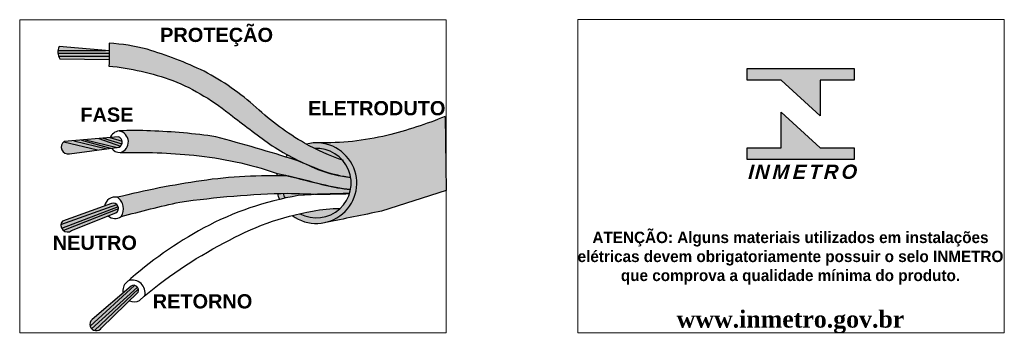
# Model space of a CAD drawing. Header units: metres. Extents: x -81 to 1042, y -541 to 334.
# Tile 73 of 130: x 448.64 to 460.59, y 88.73 to 92.58. Entities that reach past the tile are written whole.
import ezdxf

# ---------------------------------------------------------------- set-up
doc = ezdxf.new("R2010")
doc.units = ezdxf.units.M
doc.layers.add('TRIFILAR', color=5, linetype='Continuous', lineweight=9)
doc.styles.add('SELO ARIAL', font='arial.ttf', dxfattribs={"height": 0.2})

# ---------------------------------------------------------------- blocks, each defined once
blk = doc.blocks.new('INMETRO')
for points in [[(30.44, 46.41), (49.15, 46.41), (49.15, 44.39), (43.2, 44.39), (43.2, 38.11), (36.4, 44.39), (30.44, 44.39)], [(30.45, 32.48), (36.4, 32.48), (36.4, 38.77), (43.2, 32.5), (49.15, 32.5), (49.15, 30.45), (30.44, 30.45), (30.44, 32.48)]]:
    blk.add_hatch(color=256).paths.add_polyline_path(points)
for points in [[(30.44, 46.41), (49.15, 46.41), (49.15, 44.39), (43.2, 44.39), (43.2, 38.11), (36.4, 44.39), (30.44, 44.39)], [(30.45, 32.48), (36.4, 32.48), (36.4, 38.77), (43.2, 32.5), (49.15, 32.5), (49.15, 30.45), (30.44, 30.45), (30.44, 32.48)]]:
    blk.add_lwpolyline(points, close=True)
at = {"style": 'SELO ARIAL'}
for s, insert, char_height, width, attachment_point in [('{\\fArial|b1|i1|c0|p34;\\Q4;\\T1.22;INMETRO}', (30.56, 29.55), 2.5, 14.5039, 1), ('{\\fOptima|b1|i0|c0|p0;\\C240;ATENÇÃO: Alguns materiais utilizados em instalações elétricas devem obrigatoriamente possuir o selo INMETRO que comprova a qualidade mínima do produto.\\H1.083x; }', (38.01, 13.14), 2, 75.4822, 5), ('{\\fTimes New Roman|b1|i0|c0|p18;\\H2x;\\C251;\\c8553089;^J\\H0.5x;\\C251;\\c8026746;www.inmetro.gov.br}', (38.01, 6.93), 3, 75.4822, 5)]:
    blk.add_mtext(s, dxfattribs=dict(at, insert=insert, char_height=char_height, width=width, attachment_point=attachment_point))
blk = doc.blocks.new('SELO IMETRO-ELE')
at = {"layer": 'TRIFILAR'}
blk.add_lwpolyline([(0, 55), (-74.73, 55), (-74.73, 0), (0, 0)], close=True, dxfattribs=at)
blk.add_blockref('INMETRO', (-75.48, 0))

msp = doc.modelspace()

# ---------------------------------------------------------------- hatches: boundary and pattern name
h = msp.add_hatch(color=30)
h.paths.add_polyline_path([(449.728, 92.135), (449.113, 92.135, 0.06172), (449.129, 92.102), (449.727, 92.093, 0.003489)])
h.paths.add_polyline_path([(449.728, 92.172), (449.105, 92.172, 0.061825), (449.113, 92.135), (449.728, 92.135, 0.003057)])
h.paths.add_polyline_path([(449.729, 92.202), (449.676, 92.206), (449.106, 92.206, 0.056713), (449.105, 92.172), (449.728, 92.172, 0.002498)])
h.paths.add_polyline_path([(449.12, 92.253, 0.081078), (449.106, 92.206), (449.676, 92.206)])
at = {"true_color": 0x008a00}
h = msp.add_hatch(color=96, dxfattribs=at)
h.paths.add_polyline_path([(450.186, 92.219, 0.056024), (449.727, 92.292, -0.01235), (449.728, 92.144), (450.417, 92.144, 0.013147)])
h.paths.add_polyline_path([(450.988, 91.891), (450.345, 91.891, -0.012242), (450.499, 91.841, -0.042663), (450.926, 91.62), (451.384, 91.62, 0.038728)])
h.paths.add_polyline_path([(451.698, 91.35), (451.296, 91.35, 0.005216), (451.706, 91.044, 0.015693), (451.928, 90.917), (452.434, 90.917, -0.036769), (452.099, 91.078, -0.039032)])
h = msp.add_hatch(color=52)
h.paths.add_polyline_path([(450.417, 92.144), (449.728, 92.144, -0.010681), (449.723, 92.016, -0.048016), (450.345, 91.891), (450.988, 91.891, 0.010117), (450.878, 91.952, 0.027118)])
h.paths.add_polyline_path([(451.512, 91.512, 0.0135), (451.384, 91.62), (450.926, 91.62, -0.03249), (451.223, 91.406, 0.000937), (451.296, 91.35), (451.698, 91.35, -0.019892)])
h.paths.add_polyline_path([(452.557, 90.873, -0.012979), (452.434, 90.917), (451.928, 90.917, 0.016401), (452.167, 90.8, 0.004655), (452.346, 90.729, 0.048255), (452.658, 90.66, 0.141806)])
for color, points in [(18, [(453.804, 91.402, -0.036599), (453.098, 91.173, -0.06529), (452.255, 91.082, -0.406263), (452.731, 90.592, -0.348718), (452.352, 90.115, 0.007655), (453.032, 90.253), (453.816, 90.503)]), (18, [(451.993, 90.872, 0.009961), (451.022, 91.155, 0.031705), (450.23, 91.226, 0.031421), (449.847, 91.226, -0.803238), (449.862, 90.964, -0.031877), (450.755, 90.931, -0.0576), (451.754, 90.714, -0.003757), (452.308, 90.576, 0.018138), (452.492, 90.537, 0.015163), (452.656, 90.513, 0.087772), (452.658, 90.66, -0.048255), (452.346, 90.729, -0.013955), (452.259, 90.759, -0.006186), (452.167, 90.8, -0.00455)]), (142, [(452.492, 90.537, -0.013895), (452.344, 90.567, 0.002981), (451.905, 90.677, 0.045874), (450.847, 90.621, 0.025212), (449.826, 90.42, -0.42304), (449.871, 90.185, -0.015276), (450.585, 90.361, -0.030366), (451.894, 90.47, 0.012452), (452.332, 90.46, -0.011305), (452.644, 90.465, 0.029313), (452.656, 90.513, -0.015892)])]:
    msp.add_hatch(color=color).paths.add_polyline_path(points)
h = msp.add_hatch(color=30)
h.paths.add_polyline_path([(449.262, 90.974), (449.153, 90.994, 0.347304), (449.245, 90.947, 0.087563)])
h.paths.add_polyline_path([(449.268, 91.016), (449.146, 91.043, 0.149016), (449.153, 90.994), (449.262, 90.974, 0.120492)])
h.paths.add_polyline_path([(449.233, 91.08), (449.175, 91.094, 0.181173), (449.146, 91.043), (449.268, 91.016, 0.214328)])
h.paths.add_polyline_path([(449.181, 91.098, 0.019398), (449.175, 91.094), (449.233, 91.08, 0.156824)])
h.paths.add_polyline_path([(449.262, 90.974, -0.087563), (449.245, 90.947), (449.335, 90.96)])
h.paths.add_polyline_path([(449.268, 91.016, -0.120492), (449.262, 90.974), (449.335, 90.96), (449.45, 90.976)])
h.paths.add_polyline_path([(449.233, 91.08, -0.214328), (449.268, 91.016), (449.45, 90.976), (449.587, 90.995)])
h.paths.add_polyline_path([(449.297, 91.108), (449.181, 91.098, -0.156824), (449.233, 91.08), (449.587, 90.995), (449.699, 91.01)])
h.paths.add_polyline_path([(449.392, 91.116), (449.297, 91.108), (449.699, 91.01), (449.743, 91.016)])
h.paths.add_polyline_path([(449.438, 91.119), (449.392, 91.116), (449.743, 91.016), (449.823, 91.027)])
h.paths.add_polyline_path([(449.6, 91.133), (449.438, 91.119), (449.823, 91.027), (449.847, 91.031, 0.075052), (449.863, 91.041)])
h.paths.add_polyline_path([(449.654, 91.138), (449.6, 91.133), (449.863, 91.041, 0.127544), (449.882, 91.069)])
h.paths.add_polyline_path([(449.734, 91.145), (449.654, 91.138), (449.882, 91.069, 0.126951), (449.884, 91.102)])
h.paths.add_polyline_path([(449.839, 91.154), (449.734, 91.145), (449.884, 91.102, 0.278773)])
h = msp.add_hatch(color=251)
h.paths.add_polyline_path([(452.53, 90.284, 0.054672), (452.195, 90.251, 0.011937), (452.041, 90.22, 0.322138)], flags=17)
h.paths.add_polyline_path([(452.332, 90.46, -0.012452), (451.894, 90.47, 0.001305), (451.837, 90.469, 0.038026), (451.861, 90.409, -0.010875), (452.021, 90.44, -0.01131)])
h.paths.add_polyline_path([(452.218, 91.014, 0.036419), (452.557, 90.873, 0.229188)], flags=17)
h.paths.add_polyline_path([(452.119, 91.067, 0.011076), (452.218, 91.014, -1.320975), (452.041, 90.22, 0.007145), (451.95, 90.199, 1.584901)])
h.paths.add_polyline_path([(451.892, 90.936, 0.017676), (451.869, 90.911, -0.000736), (451.94, 90.889, -0.01204), (451.955, 90.903, -0.004362)])
h.paths.add_polyline_path([(451.955, 90.903, 0.01204), (451.94, 90.889, -0.000542), (451.993, 90.872, 0.00455), (452.167, 90.8, -0.014497)])
h.paths.add_polyline_path([(451.832, 90.695, 0.000446), (451.766, 90.711, 0.015657), (451.759, 90.681, -0.002966), (451.828, 90.68, -0.009377)])
h.paths.add_polyline_path([(451.832, 90.695, 0.009377), (451.828, 90.68, -0.00333), (451.905, 90.677, 0.000498)])
h.paths.add_polyline_path([(451.837, 90.469, 0.001609), (451.768, 90.467, 0.039385), (451.793, 90.394, -0.004616), (451.861, 90.409, -0.038026)])
h = msp.add_hatch(color=30)
h.paths.add_polyline_path([(449.809, 90.233, 0.233147), (449.838, 90.279), (449.271, 90.054, -0.106356), (449.27, 90.015)])
h.paths.add_polyline_path([(449.838, 90.279, 0.100501), (449.836, 90.304), (449.261, 90.084, -0.084049), (449.271, 90.054)])
h.paths.add_polyline_path([(449.836, 90.304, 0.129963), (449.819, 90.331), (449.226, 90.119, -0.134406), (449.261, 90.084)])
h.paths.add_polyline_path([(449.819, 90.331, 0.279501), (449.755, 90.345), (449.161, 90.13, -0.185072), (449.226, 90.119)])
h.paths.add_polyline_path([(449.226, 90.119, 0.185072), (449.161, 90.13, 0.146056), (449.142, 90.089)])
h.paths.add_polyline_path([(449.261, 90.084, 0.134406), (449.226, 90.119), (449.142, 90.089, 0.155181), (449.15, 90.041)])
h.paths.add_polyline_path([(449.271, 90.054, 0.084049), (449.261, 90.084), (449.15, 90.041, 0.108857), (449.172, 90.015)])
h.paths.add_polyline_path([(449.271, 90.054), (449.172, 90.015, 0.344027), (449.27, 90.015, 0.106356)])
h = msp.add_hatch(color=30)
h.paths.add_polyline_path([(450.079, 89.265, 0.180498), (450.082, 89.307), (449.625, 88.872, -0.087989), (449.635, 88.835)])
h.paths.add_polyline_path([(450.082, 89.307, 0.091678), (450.072, 89.326), (449.602, 88.903, -0.088775), (449.625, 88.872)])
h.paths.add_polyline_path([(450.072, 89.326, 0.184566), (450.036, 89.349), (449.572, 88.924, -0.083704), (449.602, 88.903)])
h.paths.add_polyline_path([(450.036, 89.349, 0.189452), (449.993, 89.341), (449.519, 88.934, -0.12588), (449.572, 88.924)])
h.paths.add_polyline_path([(449.572, 88.924, 0.12588), (449.519, 88.934, 0.295726), (449.495, 88.853)])
h.paths.add_polyline_path([(449.602, 88.903, 0.083704), (449.572, 88.924), (449.495, 88.853, 0.115581), (449.513, 88.823)])
h.paths.add_polyline_path([(449.625, 88.872, 0.088775), (449.602, 88.903), (449.513, 88.823, 0.142479), (449.55, 88.801)])
h.paths.add_polyline_path([(449.625, 88.872), (449.55, 88.801, 0.33115), (449.635, 88.835, 0.087989)])

# ---------------------------------------------------------------- linework, layer by layer
for points in [[(449.729, 92.202), (449.12, 92.253, 0.26703), (449.129, 92.102), (449.727, 92.093)], [(452.571, 90.868, -0.051175), (452.099, 91.078, -0.05897), (451.512, 91.512, 0.062406), (450.878, 91.952, 0.04028), (450.186, 92.219, 0.056024), (449.727, 92.292, -0.023035), (449.723, 92.016, -0.060293), (450.499, 91.841, -0.075258), (451.223, 91.406, 0.006154), (451.706, 91.044, 0.038296), (452.259, 90.759, 0.062252), (452.658, 90.66, -0.658668)], [(453.804, 91.402, -0.036599), (453.098, 91.173, -0.06529), (452.255, 91.082, -2.531753)], [(452.658, 90.66, -0.048255), (452.346, 90.729, -0.009206), (451.993, 90.872, 0.009961), (451.022, 91.155, 0.031705), (450.23, 91.226, 0.031421), (449.847, 91.226, 0.277372), (449.739, 91.145, 0.277372)], [(449.754, 91.018, 0.242557), (449.862, 90.964, -0.031877), (450.755, 90.931, -0.0576), (451.754, 90.714, -0.004003), (452.344, 90.567, 0.029064), (452.656, 90.513)], [(452.656, 90.513, -0.03404), (452.308, 90.576, 0.002735), (451.905, 90.677, 0.045874), (450.847, 90.621, 0.025212), (449.826, 90.42, 0.42717), (449.671, 90.314, 0.42717)], [(449.714, 90.194, 0.337089), (449.871, 90.185, -0.015276), (450.585, 90.361, -0.030366), (451.894, 90.47, 0.021317), (452.644, 90.465)], [(452.644, 90.465, 0.022618), (452.021, 90.44, 0.081407), (450.875, 90.047, 0.057922), (449.937, 89.385, 0.266593), (449.895, 89.257, 0.266593)], [(453.816, 90.503), (453.032, 90.253, -0.007655), (452.352, 90.115, 1.447883)], [(449.754, 90.344), (449.161, 90.13, 0.910814), (449.27, 90.015), (449.809, 90.233, 0.905217), (449.754, 90.344, 0.87568)], [(449.871, 90.185, 0.42304), (449.826, 90.42, -0.001044)], [(449.972, 89.161, 0.240515), (450.094, 89.167, -0.061142), (451.124, 89.865, -0.087244), (452.195, 90.251, -0.054672), (452.53, 90.284)], [(450.159, 89.223, 0.579744), (449.962, 89.406, -1.178642)], [(449.993, 89.341), (449.519, 88.934, 1.170787), (449.635, 88.835), (450.079, 89.265, 0.744144), (449.993, 89.341, 0.5258)]]:
    msp.add_lwpolyline(points, format="xyb")
for points in [[(449.105, 92.172), (449.728, 92.172)], [(449.106, 92.206), (449.684, 92.206)], [(449.113, 92.135), (449.728, 92.135)], [(453.804, 91.402), (453.816, 90.503)], [(449.175, 91.094), (449.587, 90.995)], [(449.297, 91.108), (449.699, 91.01)], [(449.392, 91.116), (449.743, 91.016)], [(449.438, 91.119), (449.823, 91.027)], [(449.6, 91.133), (449.863, 91.041)], [(449.654, 91.138), (449.882, 91.069)], [(449.734, 91.145), (449.884, 91.102)], [(449.142, 90.089), (449.819, 90.331)], [(449.836, 90.304), (449.15, 90.041)], [(449.838, 90.279), (449.172, 90.015)], [(450.036, 89.349), (449.495, 88.853)], [(450.072, 89.326), (449.513, 88.823)], [(450.082, 89.307), (449.55, 88.801)]]:
    msp.add_lwpolyline(points)
msp.add_lwpolyline([(449.839, 91.154), (449.181, 91.098, 0.810024), (449.245, 90.947), (449.847, 91.031, 0.684014)], format="xyb", close=True)
for centre, radius, start, end in [((449.826, 91.093), 0.134, 285.7134, 80.8043), ((452.241, 90.592), 0.49, 233.4721, 104.4719), ((452.241, 90.592), 0.49, 135.4067, 139.4574), ((452.241, 90.592), 0.422, 241.7067, 93.2014), ((452.241, 90.592), 0.422, 132.6764, 135.4356), ((452.241, 90.592), 0.49, 165.9758, 169.5639), ((452.241, 90.592), 0.422, 165.9057, 168.0546), ((452.241, 90.592), 0.49, 194.8581, 203.8798), ((452.241, 90.592), 0.422, 196.9962, 205.707)]:
    msp.add_arc(centre, radius, start, end)
at = {"layer": 'TRIFILAR'}
msp.add_lwpolyline([(453.816, 92.579), (448.641, 92.579), (448.641, 88.771), (453.816, 88.771)], close=True, dxfattribs=at)

# ---------------------------------------------------------------- block references
at = {"xscale": 0.06924662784, "yscale": 0.06924662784, "zscale": 0.06924662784}
msp.add_blockref('SELO IMETRO-ELE', (460.589, 88.771), dxfattribs=at)

# ---------------------------------------------------------------- texts
at = {"char_height": 0.17312, "width": 1.47024, "attachment_point": 1, "style": 'SELO ARIAL'}
for s, insert in [('{\\fArial|b1|i0|c0|p34;PROTEÇÃO}', (450.345, 92.481)), ('{\\fArial|b1|i0|c0|p34;ELETRODUTO}', (452.141, 91.59)), ('{\\fArial|b1|i0|c0|p34;FASE}', (449.377, 91.511)), ('{\\fArial|b1|i0|c0|p34;NEUTRO}', (449.042, 89.954)), ('{\\fArial|b1|i0|c0|p34;RETORNO}', (450.255, 89.242))]:
    msp.add_mtext(s, dxfattribs=dict(at, insert=insert))

doc.saveas('drawing.dxf')
